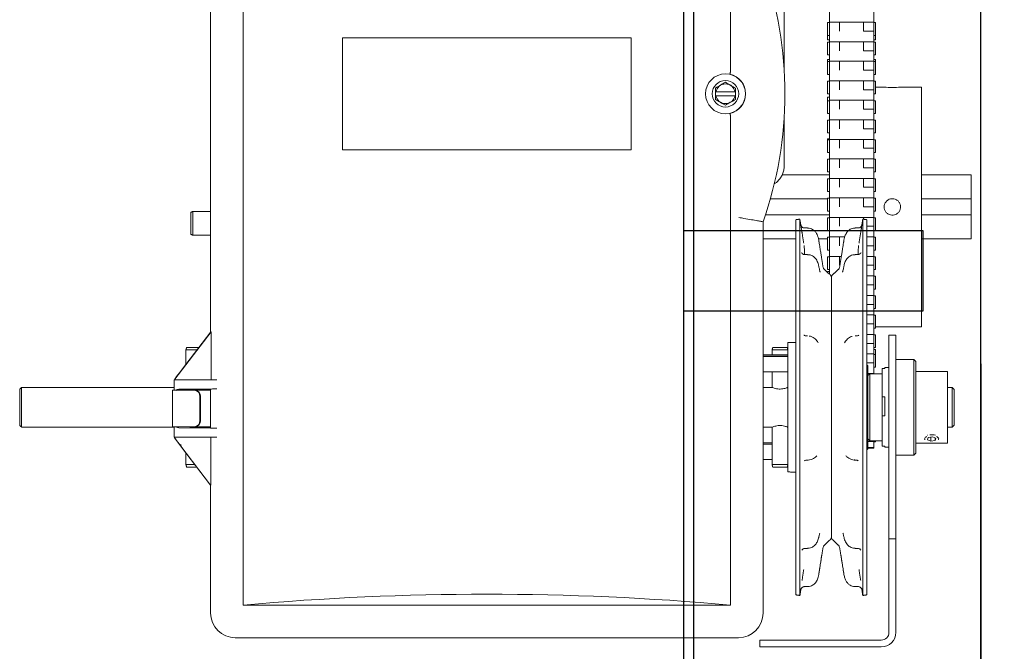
# Model space of a CAD drawing. Header units: inches. Extents: x 169.6 to 213.8, y 195 to 266.5.
# Tile 25 of 50: x 206.356 to 207.127, y 204.612 to 205.106. Entities that reach past the tile are written whole.
import ezdxf

# ---------------------------------------------------------------- set-up
doc = ezdxf.new("R2010")
doc.units = ezdxf.units.IN
doc.header["$LTSCALE"] = 0.25
doc.header["$MEASUREMENT"] = 0
doc.layers.add('ANNOTATIONS', color=1, linetype='Continuous')
doc.layers.add('RHX RH F.O.H.', color=7, linetype='Continuous')
doc.styles.add('ARIAL', font='arial.ttf', dxfattribs={"height": 0.09375})
doc.dimstyles.new('STANDARD$0', dxfattribs={"dimtxt": 0.09375, "dimasz": 0.09375, "dimexe": 0.03125, "dimexo": 0.046875, "dimgap": 0.09, "dimtad": 0, "dimtih": 1, "dimtoh": 1, "dimdec": 4, "dimzin": 0, "dimdsep": 46, "dimtxsty": 'ARIAL', "dimcen": 0.09, "dimadec": 0, "dimazin": 0, "dimtfac": 1, "dimtdec": 4, "dimtofl": 0, "dimtmove": 0, "dimatfit": 1, "dimfxl": 1, "dimtolj": 1, "dimtzin": 0, "dimarcsym": 0})

# ---------------------------------------------------------------- blocks, each defined once
blk = doc.blocks.new('*D34')
at = {"layer": 'ANNOTATIONS', "color": 0, "lineweight": -2, "transparency": 16777216}
for p, q in [((207.1082, 204.83697), (207.1082, 203.24334)), ((206.68813, 203.8411), (206.68813, 203.24334)), ((206.59438, 203.27459), (206.50063, 203.27459)), ((207.20195, 203.27459), (207.35388, 203.27459))]:
    blk.add_line(p, q, dxfattribs=at)
at = {"layer": 'ANNOTATIONS', "color": 0, "transparency": 16777216}
for points in [[(206.59438, 203.29021), (206.59438, 203.25896), (206.68813, 203.27459)], [(207.20195, 203.29021), (207.20195, 203.25896), (207.1082, 203.27459)]]:
    blk.add_solid(points, dxfattribs=at)
at = {"layer": 'defpoints', "color": 0, "transparency": 16777216}
for p in [(207.1082, 204.88384), (206.68813, 203.88797), (207.1082, 203.27459)]:
    blk.add_point(p, dxfattribs=at)
at = {"layer": 'ANNOTATIONS', "color": 0, "transparency": 16777216, "insert": (207.60699, 203.27459), "char_height": 0.09375, "attachment_point": 5, "style": 'ARIAL'}
blk.add_mtext('\\A1;5 1/2"', dxfattribs=at)

msp = doc.modelspace()

# ---------------------------------------------------------------- linework, layer by layer
at = {"layer": 'RHX RH F.O.H.', "linetype": 'Continuous', "lineweight": 15}
for p, q in [((206.53092, 205.44833), (206.53092, 204.64833)), ((206.91217, 205.44833), (206.91217, 205.06519)), ((206.98963, 204.90731), (206.98963, 205.26641)), ((207.02438, 205.26641), (207.02438, 204.82922)), ((206.50537, 205.23458), (206.50537, 204.86189)), ((206.98825, 205.10401), (206.98825, 205.0906)), ((206.99763, 205.10428), (206.99763, 205.09732)), ((207.01638, 205.10428), (207.01638, 205.09732)), ((207.02575, 205.10401), (207.02575, 205.0906)), ((206.60869, 205.09208), (206.60869, 205.00458)), ((206.60869, 205.09208), (206.83439, 205.09208)), ((206.83439, 205.09208), (206.83439, 205.00458)), ((207.01638, 205.09732), (207.02438, 205.09732)), ((206.98825, 205.07874), (206.98825, 205.08874)), ((206.99763, 205.08901), (206.99763, 205.08206)), ((207.01638, 205.08901), (207.01638, 205.08206)), ((207.02575, 205.07874), (207.02575, 205.08874)), ((207.01638, 205.08206), (207.02438, 205.08206)), ((206.98825, 205.06347), (206.98825, 205.07527)), ((206.99763, 205.07374), (206.99763, 205.06679)), ((207.01638, 205.07374), (207.01638, 205.06679)), ((207.02575, 205.06347), (207.02575, 205.07527)), ((207.01638, 205.06679), (207.02438, 205.06679)), ((206.98825, 205.04821), (206.98825, 205.05821)), ((206.99763, 205.05847), (206.99763, 205.05152)), ((207.01638, 205.05847), (207.01638, 205.05152)), ((207.02575, 205.04821), (207.02575, 205.05821)), ((207.06162, 205.05354), (207.06162, 204.86604)), ((206.90048, 205.04983), (206.90048, 205.04683)), ((206.91581, 205.04983), (206.90077, 205.04983)), ((206.90077, 205.04683), (206.91581, 205.04683)), ((206.9161, 205.04683), (206.9161, 205.04983)), ((206.98825, 205.03294), (206.98825, 205.04571)), ((207.01638, 205.05152), (207.02438, 205.05152)), ((206.99763, 205.04321), (206.99763, 205.03626)), ((207.01638, 205.04321), (207.01638, 205.03626)), ((207.02575, 205.03294), (207.02575, 205.04294)), ((206.91217, 205.03146), (206.91217, 204.64833)), ((207.01638, 205.03626), (207.02438, 205.03626)), ((206.98825, 205.01767), (206.98825, 205.02767)), ((206.99763, 205.02794), (206.99763, 205.02099)), ((207.01638, 205.02794), (207.01638, 205.02099)), ((207.02575, 205.01767), (207.02575, 205.02767)), ((207.01638, 205.02099), (207.02438, 205.02099)), ((206.98825, 205.00241), (206.98825, 205.01305)), ((206.99763, 205.01267), (206.99763, 205.00572)), ((207.01638, 205.01267), (207.01638, 205.00572)), ((207.02575, 205.00241), (207.02575, 205.01241)), ((206.60869, 205.00458), (206.83439, 205.00458)), ((207.01638, 205.00572), (207.02438, 205.00572)), ((206.98825, 204.98714), (206.98825, 204.99714)), ((206.99763, 204.99741), (206.99763, 204.99046)), ((207.01638, 204.99741), (207.01638, 204.99046)), ((207.02575, 204.98714), (207.02575, 204.99714)), ((207.01638, 204.99046), (207.02438, 204.99046)), ((207.10063, 204.98479), (207.10063, 204.93479)), ((206.98825, 204.97187), (206.98825, 204.98187)), ((206.99763, 204.98214), (206.99763, 204.97519)), ((207.01638, 204.98214), (207.01638, 204.97519)), ((207.02575, 204.97187), (207.02575, 204.98187)), ((207.01638, 204.97519), (207.02438, 204.97519)), ((206.94339, 204.96604), (206.98825, 204.96604)), ((206.98825, 204.95661), (206.98825, 204.96661)), ((206.99763, 204.96687), (206.99763, 204.95992)), ((207.01638, 204.96687), (207.01638, 204.95992)), ((207.02575, 204.95661), (207.02575, 204.96661)), ((207.06162, 204.96604), (207.10063, 204.96604)), ((206.48988, 204.93845), (206.48988, 204.95547)), ((206.49138, 204.95634), (206.49138, 204.93759)), ((206.98963, 204.95354), (206.93953, 204.95354)), ((207.01638, 204.95992), (207.02438, 204.95992)), ((207.10063, 204.95354), (207.06162, 204.95354)), ((206.93771, 204.64208), (206.93771, 204.94823)), ((206.96333, 204.94978), (206.96333, 204.6563)), ((206.96654, 204.95029), (206.96654, 204.65579)), ((206.98825, 204.94134), (206.98825, 204.95134)), ((206.99763, 204.95161), (206.99763, 204.94466)), ((207.01579, 204.65579), (207.01579, 204.95029)), ((207.01638, 204.95161), (207.01638, 204.9502)), ((207.019, 204.6563), (207.019, 204.94978)), ((207.02575, 204.94134), (207.02575, 204.95134)), ((207.019, 204.94466), (207.02438, 204.94466)), ((206.98825, 204.92607), (206.98825, 204.93607)), ((206.99763, 204.93634), (206.99763, 204.92939)), ((207.02575, 204.92607), (207.02575, 204.93607)), ((207.019, 204.92939), (207.02438, 204.92939)), ((206.98825, 204.91081), (206.98825, 204.92081)), ((206.99763, 204.92107), (206.99763, 204.91412)), ((207.02575, 204.91081), (207.02575, 204.92081)), ((206.98825, 204.90925), (206.98825, 204.90853)), ((207.019, 204.91412), (207.02438, 204.91412)), ((206.99117, 204.90454), (206.99117, 204.70154)), ((207.02575, 204.89554), (207.02575, 204.90554)), ((207.019, 204.89886), (207.02438, 204.89886)), ((207.02575, 204.88027), (207.02575, 204.89027)), ((207.019, 204.88359), (207.02438, 204.88359)), ((207.019, 204.86832), (207.02438, 204.86832)), ((207.02575, 204.86501), (207.02575, 204.87501)), ((206.50565, 204.86208), (206.47721, 204.82502)), ((206.48257, 204.83219), (206.50548, 204.86203)), ((206.5054, 204.86203), (206.50543, 204.86208)), ((206.5054, 204.86208), (206.5054, 204.86203)), ((206.50565, 204.86208), (206.5054, 204.86208)), ((206.50548, 204.86203), (206.5054, 204.86203)), ((206.50565, 204.86208), (206.50565, 204.82458)), ((206.95717, 204.76052), (206.95717, 204.85364)), ((206.97128, 204.85893), (206.97244, 204.85893)), ((207.01105, 204.85893), (207.00989, 204.85893)), ((207.019, 204.85306), (207.02438, 204.85306)), ((207.02575, 204.84974), (207.02575, 204.85974)), ((207.03627, 204.62694), (207.03627, 204.85954)), ((207.04167, 204.62694), (207.04167, 204.85954)), ((206.48603, 204.84792), (206.48603, 204.83669)), ((206.49465, 204.84792), (206.48603, 204.84792)), ((206.48659, 204.84992), (206.49618, 204.84992)), ((206.94478, 204.84792), (206.94478, 204.84399)), ((206.95717, 204.84792), (206.94478, 204.84792)), ((206.94534, 204.84992), (206.95662, 204.84992)), ((207.02575, 204.83447), (207.02575, 204.84836)), ((206.93771, 204.84382), (206.95717, 204.84382)), ((206.93771, 204.84282), (206.95717, 204.84282)), ((207.019, 204.83779), (207.02438, 204.83779)), ((207.05567, 204.76554), (207.05567, 204.84054)), ((207.05717, 204.83904), (207.05717, 204.76704)), ((206.48092, 204.83009), (206.48255, 204.83219)), ((206.48255, 204.83216), (206.48092, 204.83004)), ((206.48092, 204.83004), (206.48092, 204.83009)), ((206.48255, 204.83216), (206.48257, 204.83219)), ((206.48255, 204.83219), (206.48255, 204.83216)), ((206.48257, 204.83219), (206.48255, 204.83219)), ((206.94478, 204.83079), (206.94478, 204.8186)), ((207.01967, 204.83572), (207.01967, 204.77036)), ((207.03092, 204.8335), (207.03092, 204.77275)), ((207.03307, 204.8335), (207.03092, 204.8335)), ((207.03307, 204.8335), (207.03307, 204.83422)), ((207.08217, 204.83117), (207.08217, 204.77492)), ((206.47687, 204.82458), (206.47687, 204.81645)), ((206.47687, 204.82458), (206.51026, 204.82458)), ((206.47721, 204.82502), (206.47721, 204.82458)), ((207.02117, 204.82922), (207.02117, 204.77687)), ((206.35592, 204.78894), (206.35592, 204.81714)), ((206.35742, 204.81864), (206.35742, 204.78744)), ((206.50537, 204.81645), (206.47562, 204.81645)), ((206.48039, 204.81713), (206.51026, 204.81743)), ((206.49127, 204.81708), (206.48997, 204.81708)), ((206.50537, 204.81721), (206.49127, 204.81708)), ((206.50559, 204.81732), (206.50537, 204.81721)), ((206.50537, 204.81721), (206.50537, 204.78694)), ((207.08567, 204.78744), (207.08567, 204.81864)), ((207.08717, 204.81714), (207.08717, 204.78894)), ((206.49693, 204.7927), (206.49693, 204.81145)), ((206.49743, 204.7927), (206.49743, 204.81145)), ((207.03092, 204.81114), (207.03307, 204.81114)), ((207.03307, 204.7964), (207.03307, 204.81114)), ((207.03307, 204.7964), (207.03092, 204.7964)), ((206.47562, 204.7877), (206.50537, 204.7877)), ((206.47687, 204.7877), (206.47687, 204.77958)), ((206.51026, 204.78672), (206.48039, 204.78702)), ((206.48997, 204.78708), (206.49127, 204.78708)), ((206.49127, 204.78708), (206.50537, 204.78694)), ((206.50537, 204.78694), (206.50559, 204.78683)), ((206.94478, 204.78749), (206.94478, 204.75817)), ((206.51026, 204.77958), (206.47687, 204.77958)), ((206.47718, 204.77916), (206.47718, 204.77958)), ((206.47718, 204.77916), (206.50533, 204.74208)), ((206.50561, 204.74208), (206.50561, 204.77958)), ((207.02438, 204.7764), (207.01967, 204.7764)), ((207.02438, 204.77687), (207.02438, 204.77096)), ((207.02575, 204.77687), (207.02575, 204.77596)), ((207.06694, 204.77933), (207.06652, 204.77769)), ((207.06652, 204.77769), (207.06909, 204.77657)), ((207.06653, 204.78121), (207.06669, 204.78125)), ((207.07024, 204.77989), (207.06694, 204.77933)), ((207.06909, 204.7797), (207.06909, 204.77657)), ((207.06909, 204.77657), (207.07239, 204.77714)), ((207.07281, 204.77877), (207.07024, 204.77989)), ((207.07239, 204.77896), (207.07239, 204.77714)), ((207.07239, 204.77714), (207.07281, 204.77877)), ((206.48255, 204.77191), (206.48091, 204.77408)), ((206.5052, 204.74208), (206.48255, 204.77191)), ((206.93771, 204.77513), (206.94478, 204.77513)), ((206.93771, 204.77413), (206.94478, 204.77413)), ((207.03092, 204.77275), (207.03307, 204.77275)), ((207.03307, 204.77187), (207.03307, 204.77275)), ((206.48603, 204.76733), (206.48603, 204.75817)), ((206.48603, 204.75817), (206.49299, 204.75817)), ((206.4945, 204.75617), (206.48659, 204.75617)), ((206.94478, 204.75817), (206.95717, 204.75817)), ((206.95662, 204.75617), (206.94534, 204.75617)), ((206.95717, 204.75244), (206.95717, 204.75817)), ((206.5052, 204.74208), (206.50561, 204.74208)), ((206.50537, 204.74208), (206.50537, 204.64208)), ((207.04167, 204.70004), (207.03627, 204.70004)), ((206.53092, 204.64833), (206.91217, 204.64833)), ((206.52467, 204.62278), (206.91842, 204.62278)), ((206.93517, 204.61554), (206.93517, 204.62094)), ((207.03027, 204.62094), (206.93517, 204.62094)), ((207.03027, 204.61554), (206.93517, 204.61554))]:
    msp.add_line(p, q, dxfattribs=at)
at = {"layer": 'RHX RH F.O.H.', "linetype": 'Continuous'}
for p, q in [((206.87563, 204.40979), (206.87563, 205.40979)), ((206.88351, 200.65979), (206.88351, 205.40979)), ((207.1082, 200.65979), (207.1082, 205.40979)), ((207.06313, 204.94104), (206.87563, 204.94104)), ((207.06313, 204.87854), (207.06313, 204.94104)), ((206.87563, 204.87854), (207.06313, 204.87854))]:
    msp.add_line(p, q, dxfattribs=at)
at = {"layer": 'RHX RH F.O.H.', "linetype": 'Continuous', "lineweight": 15}
for radius in [0.01562, 0.01035]:
    msp.add_circle((206.90829, 205.04833), radius, dxfattribs=at)
for centre, radius, start, end in [((206.65432, 205.04833), 0.30055, 340.54663, 19.45337), ((206.90829, 205.04833), 0.01575, 282.58669, 77.41331), ((206.90829, 205.04833), 0.00767, 11.27622, 168.72378), ((207.03893, 205.14716), 0.09384, 266.07417, 273.8776), ((206.90829, 205.04833), 0.00767, 191.27622, 348.72378), ((206.98778, 204.91314), 0.00312, 189, 228.32635), ((206.98804, 204.90454), 0.00313, 0, 48.32635), ((206.99429, 204.90454), 0.00312, 131.67365, 180), ((206.99455, 204.91314), 0.00313, 311.67365, 351), ((206.49223, 204.81176), 0.0047, 356.18886, 85.59806), ((206.49273, 204.81176), 0.0047, 356.18873, 85.59781), ((206.49223, 204.79239), 0.0047, 274.40218, 3.8109), ((206.49273, 204.79239), 0.0047, 274.40244, 3.81103), ((207.06966, 204.76911), 0.0125, 75.48958, 96.39516), ((206.98804, 204.70154), 0.00313, 311.67365, 0), ((206.99429, 204.70154), 0.00312, 180, 228.32635), ((206.98778, 204.69294), 0.00312, 131.67365, 171), ((206.99455, 204.69294), 0.00313, 9, 48.32635), ((206.52467, 204.64208), 0.0193, 180, 270), ((206.91842, 204.64208), 0.0193, 270, 0), ((207.03027, 204.62694), 0.0114, 270, 0), ((207.03027, 204.62694), 0.006, 270, 0)]:
    msp.add_arc(centre, radius, start, end, dxfattribs=at)
for centre, major_axis, ratio, start_param, end_param in [((206.48287, 204.83249), (0.00625, 0.00831), 0.008385, 1.869457, 2.692491), ((206.48287, 204.81708), (0.0071, 0), 0.008727, 0.001045, 1.927383), ((206.52434, 204.81732), (0.01875, 0), 0.008727, 2.420268, 3.124139), ((206.52434, 204.78683), (0.01875, 0), 0.008727, 3.159046, 3.862917), ((206.48287, 204.77158), (-0.00625, 0.0084), 0.008359, 0.439495, 1.262529), ((206.48287, 204.76904), (0.00587, -0.00485), 0.441002, 1.971278, 2.239449), ((206.72154, 203.93508), (1.25, 0), 0.57735, 1.417699, 1.723894)]:
    msp.add_ellipse(centre, major_axis=major_axis, ratio=ratio, start_param=start_param, end_param=end_param, dxfattribs=at)
for points in [[(206.95422, 205.06799), (206.95422, 205.14057)], [(206.98963, 205.10401), (206.98825, 205.10401)], [(206.98963, 205.10428), (207.02438, 205.10428)], [(207.02575, 205.10401), (207.02438, 205.10401)], [(206.98825, 205.09401), (206.98963, 205.09401)], [(207.02438, 205.09401), (207.02575, 205.09401)], [(206.98825, 205.0906), (206.98963, 205.0906)], [(206.98963, 205.08874), (206.98825, 205.08874)], [(206.98963, 205.08901), (207.02438, 205.08901)], [(207.02438, 205.0906), (207.02575, 205.0906)], [(207.02575, 205.08874), (207.02438, 205.08874)], [(206.98825, 205.07874), (206.98963, 205.07874)], [(207.02438, 205.07874), (207.02575, 205.07874)], [(206.98963, 205.07527), (206.98825, 205.07527)], [(206.98963, 205.07347), (206.98825, 205.07347)], [(206.98963, 205.07374), (207.02438, 205.07374)], [(207.02575, 205.07527), (207.02438, 205.07527)], [(207.02575, 205.07347), (207.02438, 205.07347)], [(206.91217, 205.06519), (206.91216, 205.06514)], [(206.98825, 205.06347), (206.98963, 205.06347)], [(207.02438, 205.06347), (207.02575, 205.06347)], [(206.98963, 205.05821), (206.98825, 205.05821)], [(206.98963, 205.05847), (207.02438, 205.05847)], [(207.02575, 205.05821), (207.02438, 205.05821)], [(207.03251, 205.05354), (207.02575, 205.05354)], [(207.06162, 205.05354), (207.04528, 205.05354)], [(206.90048, 205.04983), (206.90048, 205.05284)], [(206.90048, 205.04983), (206.90077, 205.04983)], [(206.90077, 205.04683), (206.90048, 205.04683)], [(206.91581, 205.04983), (206.9161, 205.04983)], [(206.9161, 205.04683), (206.91581, 205.04683)], [(206.9161, 205.05284), (206.9161, 205.04983)], [(206.98825, 205.04821), (206.98963, 205.04821)], [(206.98963, 205.04571), (206.98825, 205.04571)], [(207.02438, 205.04821), (207.02575, 205.04821)], [(206.98963, 205.04294), (206.98825, 205.04294)], [(206.98963, 205.04321), (207.02438, 205.04321)], [(207.02575, 205.04294), (207.02438, 205.04294)], [(206.91216, 205.03151), (206.91217, 205.03146)], [(206.98825, 205.03294), (206.98963, 205.03294)], [(207.02438, 205.03294), (207.02575, 205.03294)], [(206.95422, 204.99194), (206.95422, 205.02867)], [(206.98963, 205.02767), (206.98825, 205.02767)], [(206.98963, 205.02794), (207.02438, 205.02794)], [(207.02575, 205.02767), (207.02438, 205.02767)], [(206.98825, 205.01767), (206.98963, 205.01767)], [(207.02438, 205.01767), (207.02575, 205.01767)], [(206.98963, 205.01305), (206.98825, 205.01305)], [(206.98963, 205.01241), (206.98825, 205.01241)], [(206.98963, 205.01267), (207.02438, 205.01267)], [(207.02575, 205.01241), (207.02438, 205.01241)], [(206.98825, 205.00241), (206.98963, 205.00241)], [(207.02438, 205.00241), (207.02575, 205.00241)], [(206.98963, 204.99714), (206.98825, 204.99714)], [(206.98963, 204.99741), (207.02438, 204.99741)], [(207.02575, 204.99714), (207.02438, 204.99714)], [(206.98963, 204.98479), (206.95256, 204.98479)], [(206.98825, 204.98714), (206.98963, 204.98714)], [(207.02438, 204.98714), (207.02575, 204.98714)], [(207.10063, 204.98479), (207.06162, 204.98479)], [(206.98963, 204.98187), (206.98825, 204.98187)], [(206.98963, 204.98214), (207.02438, 204.98214)], [(207.02575, 204.98187), (207.02438, 204.98187)], [(206.98825, 204.97187), (206.98963, 204.97187)], [(207.02438, 204.97187), (207.02575, 204.97187)], [(206.98963, 204.96661), (206.98825, 204.96661)], [(206.98963, 204.96687), (207.02438, 204.96687)], [(207.02575, 204.96661), (207.02438, 204.96661)], [(206.49138, 204.95634), (206.48988, 204.95547)], [(206.50537, 204.95634), (206.49138, 204.95634)], [(206.98825, 204.95661), (206.98963, 204.95661)], [(207.02438, 204.95661), (207.02575, 204.95661)], [(206.93771, 204.94823), (206.93749, 204.94827)], [(206.96654, 204.95029), (206.96333, 204.94978)], [(206.96779, 204.94243), (206.96654, 204.95029)], [(206.98963, 204.95134), (206.98825, 204.95134)], [(206.98963, 204.95161), (207.02438, 204.95161)], [(207.01579, 204.95029), (207.01457, 204.94256)], [(207.019, 204.94978), (207.01579, 204.95029)], [(207.02575, 204.95134), (207.02438, 204.95134)], [(206.48988, 204.93845), (206.49138, 204.93759)], [(206.96952, 204.93139), (206.96822, 204.93968)], [(206.97244, 204.94332), (206.97028, 204.94332)], [(206.98825, 204.94134), (206.98963, 204.94134)], [(207.01205, 204.94332), (207.00989, 204.94332)], [(207.01411, 204.93968), (207.01281, 204.93139)], [(207.01457, 204.94256), (207.01411, 204.93968)], [(207.02438, 204.94134), (207.02575, 204.94134)], [(206.49138, 204.93759), (206.50537, 204.93759)], [(206.93771, 204.93479), (206.96333, 204.93479)], [(206.98111, 204.93479), (206.98825, 204.93479)], [(206.9814, 204.9332), (206.98162, 204.93182)], [(206.98963, 204.93607), (206.98825, 204.93607)], [(206.98963, 204.93634), (207.00162, 204.93634)], [(207.00071, 204.93182), (207.00093, 204.9332)], [(207.019, 204.93634), (207.02438, 204.93634)], [(207.02575, 204.93607), (207.02438, 204.93607)], [(207.06162, 204.93479), (207.10063, 204.93479)], [(206.97244, 204.9225), (206.97051, 204.9225)], [(206.98825, 204.92607), (206.98963, 204.92607)], [(207.01181, 204.9225), (207.00989, 204.9225)], [(207.02438, 204.92607), (207.02575, 204.92607)], [(206.98469, 204.91265), (206.9833, 204.92146)], [(206.98963, 204.92081), (206.98825, 204.92081)], [(206.98963, 204.92107), (206.99897, 204.92107)], [(206.99902, 204.92141), (206.99764, 204.91265)], [(207.019, 204.92107), (207.02438, 204.92107)], [(207.02575, 204.92081), (207.02438, 204.92081)], [(206.99012, 204.90687), (206.9857, 204.91081)], [(206.98825, 204.91081), (206.98963, 204.91081)], [(206.98963, 204.90925), (206.98825, 204.90925)], [(206.99663, 204.91081), (206.99221, 204.90687)], [(207.02438, 204.91081), (207.02575, 204.91081)], [(206.9909, 204.90581), (206.99143, 204.90581)], [(207.019, 204.90581), (207.02438, 204.90581)], [(207.02575, 204.90554), (207.02438, 204.90554)], [(207.02438, 204.89554), (207.02575, 204.89554)], [(207.019, 204.89054), (207.02438, 204.89054)], [(207.02575, 204.89027), (207.02438, 204.89027)], [(207.02438, 204.88027), (207.02575, 204.88027)], [(207.019, 204.87527), (207.02438, 204.87527)], [(207.02575, 204.87501), (207.02438, 204.87501)], [(207.02438, 204.86501), (207.02575, 204.86501)], [(207.02575, 204.86604), (207.06162, 204.86604)], [(206.96333, 204.85374), (206.95717, 204.85364)], [(207.019, 204.86001), (207.02438, 204.86001)], [(207.02575, 204.85974), (207.02438, 204.85974)], [(207.04167, 204.85954), (207.03627, 204.85954)], [(206.48603, 204.84792), (206.48659, 204.84992)], [(206.94478, 204.84792), (206.94534, 204.84992)], [(206.95717, 204.84792), (206.95662, 204.84992)], [(207.02438, 204.84974), (207.02575, 204.84974)], [(207.02575, 204.84836), (207.02438, 204.84836)], [(206.95717, 204.84399), (206.93771, 204.84399)], [(207.019, 204.84474), (207.02438, 204.84474)], [(207.02575, 204.84447), (207.02438, 204.84447)], [(207.05567, 204.84054), (207.04167, 204.84054)], [(207.05717, 204.83904), (207.05567, 204.84054)], [(206.93771, 204.83079), (206.95717, 204.83079)], [(207.01967, 204.83572), (207.019, 204.83639)], [(207.02438, 204.83447), (207.02575, 204.83447)], [(207.03627, 204.83422), (207.03307, 204.83422)], [(207.08217, 204.83117), (207.05717, 204.83117)], [(207.01967, 204.82947), (207.02438, 204.82947)], [(207.02117, 204.82922), (207.01967, 204.82772)], [(207.03092, 204.82922), (207.02117, 204.82922)], [(206.35742, 204.81864), (206.35592, 204.81714)], [(206.47687, 204.81864), (206.35742, 204.81864)], [(206.47562, 204.81645), (206.47562, 204.7877)], [(206.94475, 204.81864), (206.93771, 204.81864)], [(207.08567, 204.81864), (207.08217, 204.81864)], [(207.08717, 204.81714), (207.08567, 204.81864)], [(206.35592, 204.78894), (206.35742, 204.78744)], [(206.35742, 204.78744), (206.47687, 204.78744)], [(206.49842, 204.78701), (206.49842, 204.78744)], [(206.49842, 204.78744), (206.50537, 204.78744)], [(206.93771, 204.78744), (206.94475, 204.78744)], [(207.08217, 204.78744), (207.08567, 204.78744)], [(207.08567, 204.78744), (207.08717, 204.78894)], [(207.01967, 204.77837), (207.02117, 204.77687)], [(207.02117, 204.77687), (207.03092, 204.77687)], [(207.02438, 204.77653), (207.02575, 204.77653)], [(207.02438, 204.77596), (207.02575, 204.77596)], [(207.0642, 204.77821), (207.06439, 204.77769)], [(206.94478, 204.77529), (206.93771, 204.77529)], [(207.019, 204.7697), (207.01967, 204.77036)], [(207.01967, 204.77153), (207.02438, 204.77153)], [(207.01967, 204.77096), (207.02438, 204.77096)], [(207.03307, 204.77187), (207.03627, 204.77187)], [(207.05717, 204.77492), (207.08217, 204.77492)], [(206.93771, 204.76209), (206.94478, 204.76209)], [(206.95717, 204.75817), (206.95717, 204.76052)], [(206.97175, 204.76176), (206.97272, 204.76176)], [(207.00961, 204.76176), (207.01058, 204.76176)], [(207.04167, 204.76554), (207.05567, 204.76554)], [(207.05567, 204.76554), (207.05717, 204.76704)], [(206.48659, 204.75617), (206.48603, 204.75817)], [(206.94534, 204.75617), (206.94478, 204.75817)], [(206.95662, 204.75617), (206.95717, 204.75817)], [(206.95717, 204.75244), (206.96333, 204.75234)], [(206.9857, 204.69528), (206.99012, 204.69921)], [(206.99221, 204.69921), (206.99663, 204.69528)], [(206.97063, 204.69267), (206.97244, 204.69267)], [(206.9833, 204.68462), (206.98469, 204.69343)], [(206.99764, 204.69343), (206.99902, 204.68468)], [(207.00989, 204.69267), (207.0117, 204.69267)], [(206.96822, 204.66755), (206.96952, 204.67605)], [(207.01281, 204.67605), (207.01411, 204.66755)], [(206.9814, 204.67288), (206.98162, 204.67426)], [(207.00071, 204.67426), (207.00093, 204.67288)], [(206.96654, 204.65579), (206.96728, 204.66044)], [(206.96737, 204.66107), (206.96726, 204.66046)], [(206.97028, 204.66277), (206.97244, 204.66277)], [(207.00989, 204.66277), (207.01205, 204.66277)], [(207.01506, 204.66041), (207.01579, 204.65579)], [(206.96333, 204.6563), (206.96654, 204.65579)], [(207.01579, 204.65579), (207.019, 204.6563)]]:
    msp.add_open_spline(points, degree=1, dxfattribs=at)
for points, knots in [([(206.91172, 205.0637), (206.91172, 205.0637), (206.91173, 205.0637), (206.91176, 205.06373), (206.91183, 205.06389), (206.91193, 205.06421), (206.91205, 205.06465), (206.91212, 205.06497), (206.91216, 205.06514)], [0, 0, 0, 0, 0.011603, 0.133673, 0.350839, 0.567403, 0.783698, 1, 1, 1, 1]), ([(206.90048, 205.05284), (206.90187, 205.05364), (206.90448, 205.05515), (206.90708, 205.05665), (206.90829, 205.05735)], [0, 0, 0, 0, 0.532445, 1, 1, 1, 1]), ([(206.90829, 205.05735), (206.90968, 205.05654), (206.91229, 205.05504), (206.91489, 205.05354), (206.9161, 205.05284)], [0, 0, 0, 0, 0.532445, 1, 1, 1, 1]), ([(206.90048, 205.04382), (206.90048, 205.0442), (206.90048, 205.04519), (206.90048, 205.0462), (206.90048, 205.04683)], [0, 0, 0, 0, 0.385069, 1, 1, 1, 1]), ([(206.9161, 205.04683), (206.9161, 205.0462), (206.9161, 205.04519), (206.9161, 205.0442), (206.9161, 205.04382)], [0, 0, 0, 0, 0.614931, 1, 1, 1, 1]), ([(206.90829, 205.0393), (206.9069, 205.04011), (206.90429, 205.04161), (206.90169, 205.04311), (206.90048, 205.04382)], [0, 0, 0, 0, 0.532445, 1, 1, 1, 1]), ([(206.9161, 205.04382), (206.91471, 205.04301), (206.9121, 205.04151), (206.90951, 205.04001), (206.90829, 205.0393)], [0, 0, 0, 0, 0.532445, 1, 1, 1, 1]), ([(206.91216, 205.03151), (206.91212, 205.03168), (206.91205, 205.03201), (206.91193, 205.03244), (206.91183, 205.03276), (206.91176, 205.03292), (206.91173, 205.03295), (206.91172, 205.03295), (206.91172, 205.03295)], [0, 0, 0, 0, 0.216302, 0.432597, 0.649161, 0.866327, 0.988397, 1, 1, 1, 1]), ([(206.94646, 204.97784), (206.94703, 204.9782), (206.94852, 204.97914), (206.95049, 204.98122), (206.95231, 204.98391), (206.95356, 204.98692), (206.95415, 204.98965), (206.95421, 204.99133), (206.95422, 204.99194)], [0, 0, 0, 0, 0.120195, 0.312965, 0.50572, 0.698459, 0.891182, 1, 1, 1, 1]), ([(207.03894, 204.96622), (207.03966, 204.96614), (207.0411, 204.966), (207.04302, 204.9649), (207.04448, 204.96327), (207.04532, 204.96123), (207.04544, 204.95904), (207.04483, 204.95693), (207.04355, 204.95515), (207.04175, 204.95388), (207.03964, 204.95328), (207.03745, 204.95341), (207.03542, 204.95426), (207.03379, 204.95574), (207.03274, 204.95767), (207.03239, 204.95984), (207.03277, 204.962), (207.03385, 204.96391), (207.03549, 204.96536), (207.03729, 204.96611), (207.03847, 204.96619), (207.03894, 204.96622)], [0, 0, 0, 0, 0.053603, 0.107202, 0.160881, 0.214612, 0.268257, 0.321812, 0.375414, 0.429125, 0.48284, 0.536444, 0.589998, 0.64364, 0.69737, 0.751052, 0.804625, 0.858197, 0.911878, 0.965608, 1, 1, 1, 1]), ([(206.91874, 204.95154), (206.91876, 204.95153), (206.92012, 204.95129), (206.92357, 204.95068), (206.92877, 204.94978), (206.93351, 204.94895), (206.93677, 204.94839), (206.93725, 204.94831), (206.93749, 204.94827)], [0, 0, 0, 0, 0.002243, 0.14162, 0.359137, 0.573676, 0.786815, 1, 1, 1, 1]), ([(206.97028, 204.94336), (206.97002, 204.94336), (206.96945, 204.94336), (206.9687, 204.9437), (206.96809, 204.94417), (206.96769, 204.94466), (206.96745, 204.94509), (206.96733, 204.94539), (206.96729, 204.94555), (206.96726, 204.94564), (206.96725, 204.94568), (206.96725, 204.94568), (206.96725, 204.94567)], [0, 0, 0, 0, 0.1590981, 0.3423397, 0.4954443, 0.6243767, 0.7281185, 0.7984392, 0.8430083, 0.8879354, 0.9537413, 1, 1, 1, 1]), ([(207.01507, 204.94563), (207.01506, 204.9456), (207.01505, 204.94555), (207.01498, 204.94534), (207.01481, 204.94492), (207.0144, 204.94429), (207.01364, 204.94369), (207.01279, 204.94333), (207.01225, 204.94336), (207.01205, 204.94337)], [0, 0, 0, 0, 0.067484, 0.124275, 0.211029, 0.392677, 0.629108, 0.867353, 1, 1, 1, 1]), ([(206.96822, 204.93968), (206.96819, 204.93987), (206.96803, 204.94089), (206.96789, 204.94174), (206.96779, 204.94243)], [0, 0, 0, 0, 0.191367, 1, 1, 1, 1]), ([(206.9814, 204.9332), (206.98132, 204.9337), (206.98109, 204.93507), (206.98057, 204.93706), (206.9796, 204.93915), (206.97831, 204.94089), (206.97664, 204.94222), (206.97478, 204.94302), (206.97337, 204.94337), (206.97257, 204.94329), (206.97244, 204.94327)], [0, 0, 0, 0, 0.101615, 0.282188, 0.413057, 0.565122, 0.714733, 0.837733, 0.973401, 1, 1, 1, 1]), ([(207.00989, 204.94327), (207.00976, 204.94328), (207.00897, 204.94337), (207.00761, 204.94303), (207.00599, 204.94236), (207.00467, 204.94142), (207.00359, 204.94032), (207.0027, 204.93905), (207.002, 204.93759), (207.00143, 204.93587), (207.00112, 204.93438), (207.00097, 204.93344), (207.00093, 204.9332)], [0, 0, 0, 0, 0.0279185, 0.1597197, 0.2748914, 0.3815897, 0.4836925, 0.5849345, 0.693072, 0.8091617, 0.9502252, 1, 1, 1, 1]), ([(206.98162, 204.93182), (206.98176, 204.93096), (206.98214, 204.92858), (206.98272, 204.92505), (206.98325, 204.92176), (206.98342, 204.9207), (206.9835, 204.92016)], [0, 0, 0, 0, 0.160308, 0.440949, 0.719875, 1, 1, 1, 1]), ([(206.99883, 204.92016), (206.99887, 204.9204), (206.99897, 204.92111), (206.99935, 204.92341), (206.99997, 204.92722), (207.00046, 204.93029), (207.00071, 204.93182)], [0, 0, 0, 0, 0.145166, 0.42978, 0.715325, 1, 1, 1, 1]), ([(206.97051, 204.92257), (206.9703, 204.92255), (206.96977, 204.92252), (206.96904, 204.92285), (206.96844, 204.92329), (206.96811, 204.92369), (206.96796, 204.92393), (206.96792, 204.92403), (206.96793, 204.92401), (206.96793, 204.924)], [0, 0, 0, 0, 0.140781, 0.353617, 0.53114, 0.679625, 0.808807, 0.953059, 1, 1, 1, 1]), ([(206.97017, 204.92257), (206.9702, 204.92305), (206.97032, 204.92538), (206.97003, 204.92772), (206.9698, 204.92957)], [0, 0, 0, 0, 0.2093595, 1, 1, 1, 1]), ([(206.9812, 204.91397), (206.98117, 204.91416), (206.98101, 204.91492), (206.98059, 204.91632), (206.97981, 204.91807), (206.97867, 204.91969), (206.97725, 204.92099), (206.97558, 204.92193), (206.97396, 204.92246), (206.97287, 204.92244), (206.97244, 204.92244)], [0, 0, 0, 0, 0.0485271, 0.1907125, 0.3354618, 0.4815515, 0.6279857, 0.7607798, 0.9046485, 1, 1, 1, 1]), ([(207.00989, 204.92243), (207.00953, 204.92244), (207.00855, 204.92248), (207.00706, 204.92204), (207.00555, 204.92129), (207.00429, 204.9203), (207.00324, 204.91913), (207.0024, 204.9178), (207.00174, 204.9163), (207.00134, 204.91499), (207.00118, 204.91422), (207.00113, 204.91398)], [0, 0, 0, 0, 0.081049, 0.216224, 0.338209, 0.455439, 0.569081, 0.685356, 0.807506, 0.93848, 1, 1, 1, 1]), ([(207.0144, 204.92401), (207.0144, 204.924), (207.0144, 204.92398), (207.01425, 204.92372), (207.01388, 204.92327), (207.01318, 204.92278), (207.01242, 204.92248), (207.01194, 204.92254), (207.01182, 204.92255)], [0, 0, 0, 0, 0.15649, 0.306762, 0.465159, 0.675282, 0.919887, 1, 1, 1, 1]), ([(207.01253, 204.92957), (207.01246, 204.92905), (207.01217, 204.92669), (207.01215, 204.92435), (207.01213, 204.92253)], [0, 0, 0, 0, 0.223137, 1, 1, 1, 1]), ([(206.98157, 204.91221), (206.98151, 204.91251), (206.9814, 204.9131), (206.98128, 204.91361), (206.98122, 204.91387)], [0, 0, 0, 0, 0.497037, 1, 1, 1, 1]), ([(206.9824, 204.90868), (206.98239, 204.9087), (206.98237, 204.90876), (206.9822, 204.90935), (206.98194, 204.91046), (206.98171, 204.91149), (206.98158, 204.91218), (206.98157, 204.91223)], [0, 0, 0, 0, 0.152652, 0.381109, 0.663299, 0.979732, 1, 1, 1, 1]), ([(207.00076, 204.91224), (207.00064, 204.91163), (207.0004, 204.91046), (207.00013, 204.90934), (206.99994, 204.90872), (206.99994, 204.90872), (206.99995, 204.90873)], [0, 0, 0, 0, 0.325084, 0.627333, 0.871758, 1, 1, 1, 1]), ([(207.00111, 204.91387), (207.00105, 204.91362), (207.00093, 204.91311), (207.00082, 204.91249), (207.00076, 204.91218)], [0, 0, 0, 0, 0.503022, 1, 1, 1, 1]), ([(206.97113, 204.859), (206.97094, 204.859), (206.97035, 204.85899), (206.96979, 204.8594), (206.96962, 204.8596), (206.96965, 204.85955), (206.96966, 204.85954)], [0, 0, 0, 0, 0.190479, 0.57205, 0.936456, 1, 1, 1, 1]), ([(206.98075, 204.85353), (206.98059, 204.85383), (206.9802, 204.8546), (206.97924, 204.85587), (206.97781, 204.85722), (206.976, 204.85823), (206.97457, 204.85878), (206.97378, 204.85881), (206.97372, 204.85881)], [0, 0, 0, 0, 0.136486, 0.344687, 0.552819, 0.765127, 0.98229, 1, 1, 1, 1]), ([(207.00744, 204.85853), (207.00731, 204.85851), (207.00651, 204.85836), (207.00524, 204.85765), (207.00376, 204.85656), (207.00263, 204.85529), (207.00193, 204.85427), (207.00165, 204.85369), (207.00158, 204.85352)], [0, 0, 0, 0, 0.045338, 0.275513, 0.490905, 0.698786, 0.917209, 1, 1, 1, 1]), ([(207.01266, 204.85953), (207.01266, 204.85953), (207.01265, 204.85952), (207.01222, 204.85911), (207.01151, 204.859), (207.01117, 204.85894)], [0, 0, 0, 0, 0.28781, 0.65095, 1, 1, 1, 1]), ([(206.48039, 204.81713), (206.48001, 204.81706), (206.47925, 204.81691), (206.47854, 204.81647), (206.47818, 204.81627), (206.47818, 204.81627)], [0, 0, 0, 0, 0.504391, 0.993618, 1, 1, 1, 1]), ([(206.48912, 204.81623), (206.48913, 204.81634), (206.48916, 204.81656), (206.48936, 204.81684), (206.48964, 204.81704), (206.48986, 204.81706), (206.48997, 204.81708)], [0, 0, 0, 0, 0.250002, 0.500011, 0.749997, 1, 1, 1, 1]), ([(206.94475, 204.81861), (206.94473, 204.81862), (206.94467, 204.81864), (206.94525, 204.81841), (206.9464, 204.81801), (206.94811, 204.81757), (206.95016, 204.8173), (206.95223, 204.81735), (206.95411, 204.81765), (206.95569, 204.81809), (206.95681, 204.8185), (206.95715, 204.81864), (206.95716, 204.81864), (206.95717, 204.81864)], [0, 0, 0, 0, 0.04579, 0.144714, 0.246717, 0.355465, 0.465179, 0.566963, 0.664771, 0.768224, 0.878394, 0.98633, 1, 1, 1, 1]), ([(206.47818, 204.78788), (206.47818, 204.78788), (206.47831, 204.78781), (206.47869, 204.7876), (206.47941, 204.7872), (206.48003, 204.78708), (206.48039, 204.78702)], [0, 0, 0, 0, 0.0063816, 0.184658, 0.5247904, 1, 1, 1, 1]), ([(206.48912, 204.78793), (206.48913, 204.78781), (206.48916, 204.78759), (206.48936, 204.78731), (206.48964, 204.78711), (206.48986, 204.78709), (206.48997, 204.78708)], [0, 0, 0, 0, 0.249993, 0.500003, 0.749991, 1, 1, 1, 1]), ([(206.49842, 204.78744), (206.49838, 204.78746), (206.49833, 204.78748), (206.49786, 204.78765), (206.49772, 204.7877)], [0, 0, 0, 0, 0.710261, 1, 1, 1, 1]), ([(206.95717, 204.78744), (206.9571, 204.78747), (206.95697, 204.78752), (206.95599, 204.78789), (206.9545, 204.78834), (206.95255, 204.78871), (206.95045, 204.78879), (206.94848, 204.78858), (206.94675, 204.78818), (206.94544, 204.78774), (206.9447, 204.78746), (206.94474, 204.78747), (206.94475, 204.78747)], [0, 0, 0, 0, 0.101767, 0.203367, 0.309347, 0.419989, 0.525527, 0.623749, 0.724043, 0.832107, 0.942232, 1, 1, 1, 1]), ([(207.06585, 204.78024), (207.06559, 204.78009), (207.06489, 204.77969), (207.06432, 204.77895), (207.06423, 204.77843), (207.0642, 204.77821)], [0, 0, 0, 0, 0.24795, 0.680364, 1, 1, 1, 1]), ([(207.07494, 204.77769), (207.075, 204.77776), (207.07525, 204.77807), (207.07508, 204.77876), (207.07453, 204.77961), (207.07379, 204.78006), (207.07347, 204.78026)], [0, 0, 0, 0, 0.093581, 0.424246, 0.752164, 1, 1, 1, 1]), ([(206.97022, 204.7612), (206.97021, 204.76119), (206.9702, 204.76118), (206.97058, 204.7615), (206.97131, 204.76183), (206.97169, 204.76175), (206.97172, 204.76174)], [0, 0, 0, 0, 0.1934424, 0.5749166, 0.9678708, 1, 1, 1, 1]), ([(206.97272, 204.7618), (206.97283, 204.76179), (206.9737, 204.7617), (206.97525, 204.76207), (206.97715, 204.76285), (206.97868, 204.76394), (206.97942, 204.76478), (206.97978, 204.76518)], [0, 0, 0, 0, 0.04154, 0.309647, 0.554406, 0.785536, 1, 1, 1, 1]), ([(207.0026, 204.76517), (207.00282, 204.7649), (207.00343, 204.76413), (207.00486, 204.76304), (207.0068, 204.76215), (207.00847, 204.76172), (207.00942, 204.76181), (207.00963, 204.76183)], [0, 0, 0, 0, 0.145551, 0.40041, 0.659995, 0.923999, 1, 1, 1, 1]), ([(207.01055, 204.7617), (207.01084, 204.7617), (207.01151, 204.76169), (207.01208, 204.76124), (207.01212, 204.76119), (207.01213, 204.76117)], [0, 0, 0, 0, 0.290153, 0.681128, 1, 1, 1, 1]), ([(206.97244, 204.69273), (206.97292, 204.69273), (206.97399, 204.69273), (206.97554, 204.69324), (206.97701, 204.69402), (206.97824, 204.69504), (206.97926, 204.69624), (206.98008, 204.69759), (206.9807, 204.69908), (206.98102, 204.70013), (206.98113, 204.70064), (206.98113, 204.70065)], [0, 0, 0, 0, 0.1095608, 0.2451587, 0.3709492, 0.4913824, 0.6105097, 0.735271, 0.8597192, 0.9987989, 1, 1, 1, 1]), ([(206.98113, 204.70068), (206.98117, 204.70084), (206.98131, 204.70136), (206.98144, 204.70201), (206.98154, 204.70246)], [0, 0, 0, 0, 0.290879, 1, 1, 1, 1]), ([(206.98154, 204.7024), (206.98163, 204.70284), (206.98183, 204.70372), (206.98202, 204.70441), (206.98215, 204.70475), (206.98212, 204.70467), (206.98211, 204.70467)], [0, 0, 0, 0, 0.357376, 0.714808, 0.99172, 1, 1, 1, 1]), ([(207.00022, 204.70466), (207.00023, 204.70463), (207.00026, 204.70455), (207.00046, 204.70385), (207.00065, 204.70311), (207.00077, 204.7025), (207.00079, 204.70239)], [0, 0, 0, 0, 0.2406457, 0.5571285, 0.9209109, 1, 1, 1, 1]), ([(207.00079, 204.70243), (207.00085, 204.70215), (207.00098, 204.70153), (207.00112, 204.701), (207.0012, 204.70071)], [0, 0, 0, 0, 0.450568, 1, 1, 1, 1]), ([(207.00121, 204.70061), (207.00124, 204.70051), (207.00139, 204.69984), (207.00181, 204.69856), (207.00261, 204.69691), (207.0037, 204.69542), (207.00506, 204.69419), (207.00667, 204.69328), (207.00831, 204.69273), (207.00942, 204.69273), (207.00989, 204.69273)], [0, 0, 0, 0, 0.028526, 0.181958, 0.323687, 0.465027, 0.608332, 0.743643, 0.892253, 1, 1, 1, 1]), ([(206.96813, 204.69129), (206.96812, 204.69128), (206.96811, 204.69125), (206.96818, 204.6914), (206.96846, 204.69178), (206.96906, 204.69228), (206.96985, 204.69265), (206.97042, 204.69263), (206.97063, 204.69262)], [0, 0, 0, 0, 0.070182, 0.243056, 0.401973, 0.605341, 0.854898, 1, 1, 1, 1]), ([(207.01171, 204.69263), (207.01181, 204.69264), (207.01225, 204.6927), (207.01295, 204.69244), (207.01364, 204.69201), (207.01402, 204.69159), (207.01419, 204.69133), (207.01423, 204.69123), (207.01422, 204.69126), (207.01422, 204.69126)], [0, 0, 0, 0, 0.065708, 0.307433, 0.505697, 0.673742, 0.82023, 0.976274, 1, 1, 1, 1]), ([(206.9835, 204.68705), (206.98346, 204.68672), (206.98336, 204.68575), (206.98298, 204.68309), (206.98236, 204.67896), (206.98187, 204.67584), (206.98162, 204.67428)], [0, 0, 0, 0, 0.145166, 0.429777, 0.715325, 1, 1, 1, 1]), ([(206.98162, 204.67426), (206.98176, 204.67513), (206.98214, 204.6775), (206.98271, 204.68098), (206.98315, 204.68368), (206.98327, 204.68444), (206.9833, 204.68462)], [0, 0, 0, 0, 0.1988063, 0.5468422, 0.8927485, 1, 1, 1, 1]), ([(207.00071, 204.67428), (207.00057, 204.67515), (207.00019, 204.67756), (206.99962, 204.68129), (206.99908, 204.68495), (206.99891, 204.68635), (206.99883, 204.68705)], [0, 0, 0, 0, 0.16031, 0.44095, 0.719874, 1, 1, 1, 1]), ([(206.99903, 204.68468), (206.99913, 204.68401), (206.99937, 204.68255), (206.99997, 204.67883), (207.00046, 204.67578), (207.00071, 204.67426)], [0, 0, 0, 0, 0.293059, 0.647071, 1, 1, 1, 1]), ([(206.97244, 204.66282), (206.97257, 204.6628), (206.97336, 204.66271), (206.97472, 204.66306), (206.97634, 204.66372), (206.97766, 204.66466), (206.97874, 204.66576), (206.97963, 204.66704), (206.98034, 204.66849), (206.9809, 204.67021), (206.98121, 204.6717), (206.98136, 204.67264), (206.9814, 204.67288)], [0, 0, 0, 0, 0.0278606, 0.1596691, 0.2748477, 0.3815533, 0.4836618, 0.5849096, 0.6930534, 0.809151, 0.9502227, 1, 1, 1, 1]), ([(207.00093, 204.67288), (207.00101, 204.67238), (207.00124, 204.67101), (207.00176, 204.66902), (207.00273, 204.66693), (207.00402, 204.6652), (207.00569, 204.66386), (207.00755, 204.66307), (207.00896, 204.66271), (207.00976, 204.6628), (207.00989, 204.66281)], [0, 0, 0, 0, 0.10161, 0.282173, 0.413036, 0.565091, 0.714696, 0.837689, 0.97335, 1, 1, 1, 1]), ([(206.96726, 204.66045), (206.96726, 204.66042), (206.96724, 204.66036), (206.96727, 204.66049), (206.96732, 204.66066), (206.96747, 204.66106), (206.96785, 204.6617), (206.96859, 204.66234), (206.96947, 204.66274), (206.97005, 204.66272), (206.97028, 204.66272)], [0, 0, 0, 0, 0.1674917, 0.2335843, 0.2817064, 0.3398131, 0.4909482, 0.680923, 0.8748781, 1, 1, 1, 1]), ([(207.01204, 204.66273), (207.01232, 204.66272), (207.01291, 204.66272), (207.01368, 204.66236), (207.01427, 204.66189), (207.01466, 204.6614), (207.01489, 204.66098), (207.015, 204.66068), (207.01505, 204.66053), (207.01507, 204.66044), (207.01508, 204.66039), (207.01508, 204.66039), (207.01507, 204.66047), (207.01506, 204.6605)], [0, 0, 0, 0, 0.146019, 0.299619, 0.428271, 0.536476, 0.623082, 0.680884, 0.718296, 0.757237, 0.81526, 0.924154, 1, 1, 1, 1])]:
    msp.add_open_spline(points, degree=3, knots=knots, dxfattribs=at)

# ---------------------------------------------------------------- dimensions: what is measured, and where the dimension line sits
at = {"layer": 'ANNOTATIONS'}
dim = msp.add_linear_dim(base=(207.1082, 203.27459), p1=(206.68813, 203.88797), p2=(207.1082, 204.88384), text='5 1/2"', dimstyle='STANDARD$0', dxfattribs=at)
dim.commit()
dim.dimension.update_dxf_attribs({"geometry": '*D34', "text_midpoint": (207.60699, 203.27459), "dimtype": 160})

doc.saveas('drawing.dxf')
